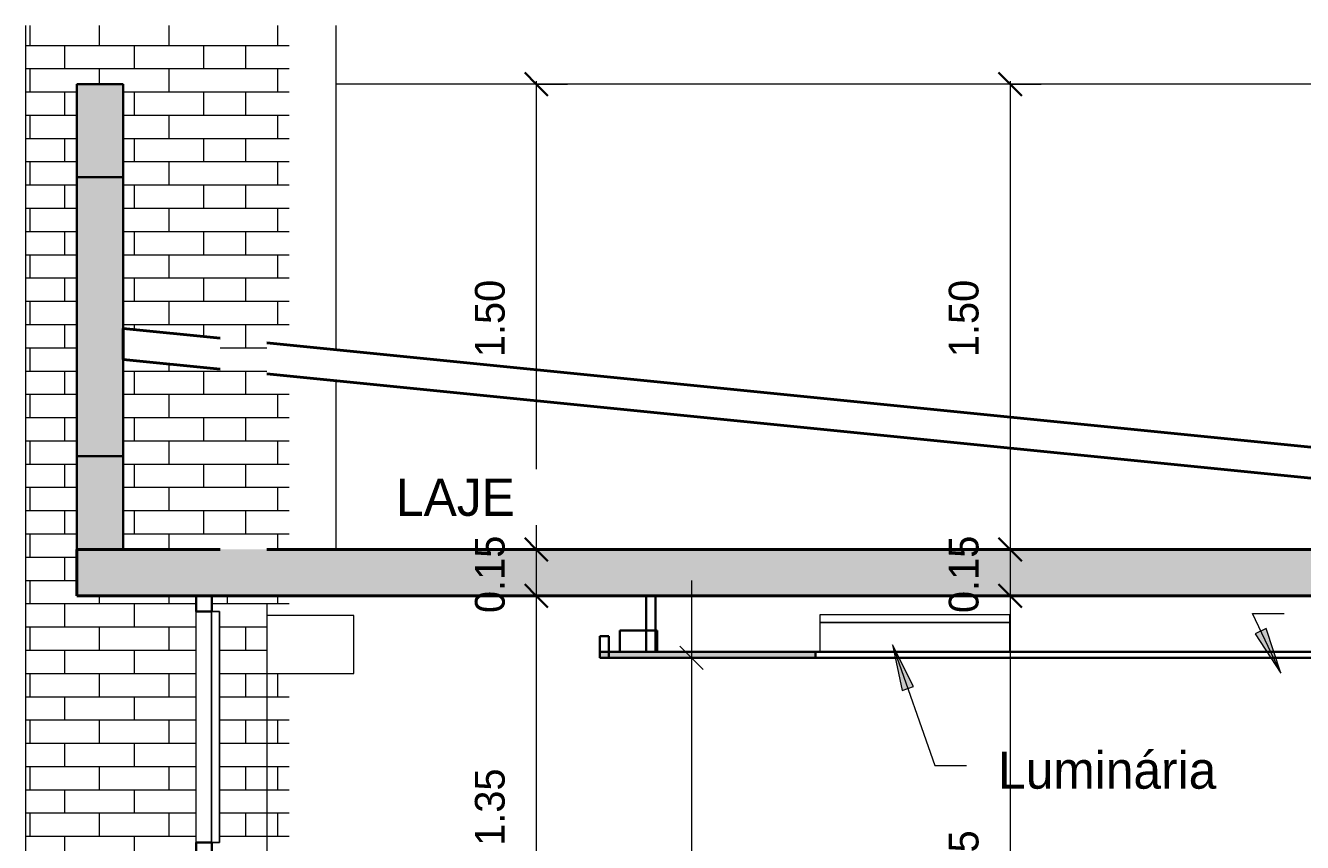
# Model space of a CAD drawing. Header units: metres. Extents: x -32 to 90, y -28 to 32.
# Tile 21 of 148: x 61.17 to 65.28, y 3.05 to 5.69. Entities that reach past the tile are written whole.
import ezdxf

# ---------------------------------------------------------------- set-up
doc = ezdxf.new("R2010")
doc.units = ezdxf.units.M
for name, color, linetype, lineweight in [('A-ANNO-DIMS', 4, 'Continuous', 9), ('A-ANNO-DIMS-50', 211, 'Continuous', 9), ('A-CLNG', 13, 'Continuous', 18), ('A-CLNG-PATT', 13, 'Continuous', 35), ('A-DETL', 90, 'Continuous', 18), ('A-DETL-GENF', 92, 'Continuous', 18), ('A-FLOR', 192, 'Continuous', 18), ('A-FLOR-PATT', 8, 'Continuous', 50), ('A-GENM', 13, 'Continuous', 18), ('A-GLAZ-CURT', 52, 'Continuous', 18), ('A-GLAZ-CWMG', 51, 'Continuous', 18), ('A-ROOF', 132, 'Continuous', 18), ('A-WALL', 113, 'Continuous', 18), ('A-WALL-PATT', 111, 'Continuous', 35), ('E-LITE-EQPM', 33, 'Continuous', 18), ('G-ANNO-TEXT', 231, 'Continuous', 9)]:
    doc.layers.add(name, color=color, linetype=linetype, lineweight=lineweight)
doc.styles.add('Century Gothic_4', font='GOTHIC.TTF', dxfattribs={"height": 0.095807})
doc.styles.add('Century Gothic_5', font='GOTHIC.TTF', dxfattribs={"height": 0.119759})
doc.dimstyles.new('_Cotas_detalhamento_2_5_mm', dxfattribs={"dimscale": 0.3048, "dimtxt": 0.125, "dimasz": 0.246063, "dimexe": 0.164042, "dimexo": 0.492126, "dimgap": 0.246063, "dimtad": 1, "dimdec": 0, "dimlfac": 100, "dimzin": 0, "dimdsep": 46, "dimtxsty": 'Century Gothic_5', "dimblk1": 'OBLIQUE', "dimblk2": 'OBLIQUE', "dimsah": 1, "dimcen": 0.09, "dimdle": 0.82021, "dimazin": 0, "dimtfac": 1, "dimtdec": 4, "dimtix": 1, "dimtmove": 0, "dimatfit": 3, "dimfxl": 1, "dimtvp": 1, "dimtolj": 1, "dimtzin": 0, "dimarcsym": 2})
doc.dimstyles.new('Diagonal_-_2MM_Century_Gothic_-_M_2', dxfattribs={"dimscale": 0.3048, "dimtxt": 0.1, "dimasz": 0.246063, "dimexe": 0.032808, "dimexo": 0.0625, "dimgap": 0.246063, "dimtad": 1, "dimrnd": 0.01, "dimzin": 0, "dimdsep": 46, "dimtxsty": 'Century Gothic_4', "dimblk1": 'OBLIQUE', "dimblk2": 'OBLIQUE', "dimsah": 1, "dimcen": 0.09, "dimdle": 0.032808, "dimazin": 0, "dimtfac": 1, "dimtdec": 4, "dimtix": 1, "dimtmove": 0, "dimatfit": 3, "dimfxl": 0.328084, "dimfxlon": 1, "dimtvp": 1, "dimtolj": 1, "dimtzin": 0, "dimarcsym": 2})
pattern_1 = [(0, (61.744, 0), (0, 0.075), []), (90, (61.744, 0), (-0.112, 0.075), [0.075, -0.075])]

# ---------------------------------------------------------------- blocks, each defined once
blk = doc.blocks.new('Montante retangular - 50 x 150 mm-2526918-Corte BB')
at = {"layer": 'A-GLAZ-CWMG'}
blk.add_line((-28.4773, 3.055), (-28.4773, 3.8), dxfattribs=at)
blk = doc.blocks.new('Montante retangular - 50 x 150 mm-165702-Corte BB')
at = {"layer": 'A-GLAZ-CWMG', "lineweight": 35}
for p, q in [((-28.4773, 3.85), (-28.4773, 3.8)), ((-28.4273, 3.85), (-28.4773, 3.85)), ((-28.4273, 3.8), (-28.4273, 3.85)), ((-28.4773, 3.8), (-28.4273, 3.8))]:
    blk.add_line(p, q, dxfattribs=at)
blk = doc.blocks.new('Painel do sistema - Envidraçado-2526919-Corte BB')
at = {"layer": 'A-GLAZ-CURT', "lineweight": 25}
for p, q in [((-28.4278, 3.8), (-28.4278, 3.055)), ((-28.4028, 3.8), (-28.4278, 3.8)), ((-28.4028, 3.055), (-28.4028, 3.8)), ((-28.4278, 3.055), (-28.4028, 3.055))]:
    blk.add_line(p, q, dxfattribs=at)
blk = doc.blocks.new('Montante retangular - 50 x 150 mm-165960-Corte BB')
at = {"layer": 'A-GLAZ-CWMG', "lineweight": 35}
for p, q in [((-28.4773, 1.085), (-28.4773, 1.035)), ((-28.4273, 1.085), (-28.4773, 1.085)), ((-28.4273, 1.035), (-28.4273, 1.085)), ((-28.4773, 1.035), (-28.4273, 1.035))]:
    blk.add_line(p, q, dxfattribs=at)
blk = doc.blocks.new('Equipamento - Ar-Condicionado Split - Equipamento - Ar-Condicionado Split-V16-Corte BB')
at = {"layer": 'A-GENM'}
for p, q in [((-27.9694, 3.7873), (-28.2503, 3.7873)), ((-27.9694, 3.6), (-27.9694, 3.7873)), ((-28.2503, 3.6), (-27.9694, 3.6))]:
    blk.add_line(p, q, dxfattribs=at)
blk = doc.blocks.new('Luminária comercial - Parabólica quadrada - 0600x0600 mm_2 Lâmpadas_ - 120V-819818-Corte BB')
at = {"layer": 'E-LITE-EQPM'}
for p, q in [((-26.4667, 3.7897), (-25.8571, 3.7897)), ((-26.4667, 3.7643), (-26.4667, 3.7897)), ((-25.8571, 3.7897), (-25.8571, 3.7643)), ((-26.4667, 3.7643), (-25.8571, 3.7643)), ((-26.4667, 3.67), (-26.4667, 3.7643)), ((-25.8571, 3.7643), (-26.4667, 3.7643)), ((-25.8571, 3.7643), (-25.8571, 3.67))]:
    blk.add_line(p, q, dxfattribs=at)
blk = doc.blocks.new('Modelos genéricos 24 - Modelos genéricos 21-2628786-Corte BB')
at = {"layer": 'A-GENM', "lineweight": 35}
for p, q in [((-26.9925, 3.7387), (-27.1125, 3.7387)), ((-27.1125, 3.7387), (-27.1125, 3.67)), ((-26.9925, 3.67), (-26.9925, 3.7387)), ((-27.1125, 3.67), (-26.9925, 3.67))]:
    blk.add_line(p, q, dxfattribs=at)
blk = doc.blocks.new('DIMBLOCK123-Corte BB')
at = {"layer": 'A-ANNO-DIMS-50', "lineweight": 35, "transparency": 16777216}
for p, q in [((62.815, 5.5), (62.7775, 5.5375)), ((62.815, 5.5), (62.8525, 5.4625)), ((62.815, 4), (62.7775, 4.0375)), ((62.815, 4), (62.8525, 3.9625))]:
    blk.add_line(p, q, dxfattribs=at)
at = {"layer": 'A-ANNO-DIMS-50', "transparency": 16777216}
for p, q in [((62.915, 5.5), (62.805, 5.5)), ((62.815, 5.51), (62.815, 4)), ((62.815, 5.5), (62.915, 5.5)), ((62.915, 4), (62.805, 4)), ((62.815, 4), (62.915, 4))]:
    blk.add_line(p, q, dxfattribs=at)
at = {"layer": 'A-ANNO-DIMS-50', "color": 0, "transparency": 16777216, "insert": (62.6172, 4.6198), "char_height": 0.09581, "width": 0.312381, "attachment_point": 1, "rotation": 90, "line_spacing_factor": 0.984117, "style": 'Century Gothic_4'}
blk.add_mtext('1.50', dxfattribs=at)
blk = doc.blocks.new('_Oblique')
at = {"color": 0, "linetype": 'ByBlock', "lineweight": -2}
blk.add_line((-0.5, -0.5), (0.5, 0.5), dxfattribs=at)
blk = doc.blocks.new('DIMBLOCK124-Corte BB')
at = {"layer": 'A-ANNO-DIMS-50', "lineweight": 35, "transparency": 16777216}
for p, q in [((62.815, 4), (62.7775, 4.0375)), ((62.815, 4), (62.8525, 3.9625)), ((62.815, 3.85), (62.7775, 3.8875)), ((62.815, 3.85), (62.8525, 3.8125))]:
    blk.add_line(p, q, dxfattribs=at)
at = {"layer": 'A-ANNO-DIMS-50', "transparency": 16777216}
for p, q in [((62.915, 4), (62.805, 4)), ((62.815, 4), (62.815, 3.85)), ((62.815, 4), (62.915, 4)), ((62.915, 3.85), (62.805, 3.85)), ((62.815, 3.85), (62.915, 3.85))]:
    blk.add_line(p, q, dxfattribs=at)
at = {"layer": 'A-ANNO-DIMS-50', "color": 0, "transparency": 16777216, "insert": (62.6172, 3.7948), "char_height": 0.09581, "width": 0.312381, "attachment_point": 1, "rotation": 90, "line_spacing_factor": 0.984117, "style": 'Century Gothic_4'}
blk.add_mtext('0.15', dxfattribs=at)
blk = doc.blocks.new('DIMBLOCK125-Corte BB')
at = {"layer": 'A-ANNO-DIMS-50', "lineweight": 35, "transparency": 16777216}
for p, q in [((62.815, 3.85), (62.7775, 3.8875)), ((62.815, 3.85), (62.8525, 3.8125)), ((62.815, 2.4986), (62.7775, 2.5361)), ((62.815, 2.4986), (62.8525, 2.4611))]:
    blk.add_line(p, q, dxfattribs=at)
at = {"layer": 'A-ANNO-DIMS-50', "transparency": 16777216}
for p, q in [((62.915, 3.85), (62.805, 3.85)), ((62.815, 3.85), (62.815, 2.4986)), ((62.815, 3.85), (62.915, 3.85)), ((62.915, 2.4986), (62.805, 2.4986)), ((62.815, 2.4986), (62.915, 2.4986))]:
    blk.add_line(p, q, dxfattribs=at)
at = {"layer": 'A-ANNO-DIMS-50', "color": 0, "transparency": 16777216, "insert": (62.6172, 3.0442), "char_height": 0.09581, "width": 0.312381, "attachment_point": 1, "rotation": 90, "line_spacing_factor": 0.984117, "style": 'Century Gothic_4'}
blk.add_mtext('1.35', dxfattribs=at)
blk = doc.blocks.new('DIMBLOCK128-Corte BB')
at = {"layer": 'A-ANNO-DIMS-50', "lineweight": 35, "transparency": 16777216}
for p, q in [((64.3418, 5.5), (64.3043, 5.5375)), ((64.3418, 5.5), (64.3793, 5.4625)), ((64.3418, 4), (64.3043, 4.0375)), ((64.3418, 4), (64.3793, 3.9625))]:
    blk.add_line(p, q, dxfattribs=at)
at = {"layer": 'A-ANNO-DIMS-50', "transparency": 16777216}
for p, q in [((64.4418, 5.5), (64.3318, 5.5)), ((64.3418, 5.51), (64.3418, 4)), ((64.3418, 5.5), (64.4418, 5.5)), ((64.4418, 4), (64.3318, 4)), ((64.3418, 4), (64.4418, 4))]:
    blk.add_line(p, q, dxfattribs=at)
at = {"layer": 'A-ANNO-DIMS-50', "color": 0, "transparency": 16777216, "insert": (64.144, 4.6198), "char_height": 0.09581, "width": 0.312381, "attachment_point": 1, "rotation": 90, "line_spacing_factor": 0.984117, "style": 'Century Gothic_4'}
blk.add_mtext('1.50', dxfattribs=at)
blk = doc.blocks.new('DIMBLOCK129-Corte BB')
at = {"layer": 'A-ANNO-DIMS-50', "lineweight": 35, "transparency": 16777216}
for p, q in [((64.3418, 4), (64.3043, 4.0375)), ((64.3418, 4), (64.3793, 3.9625)), ((64.3418, 3.85), (64.3043, 3.8875)), ((64.3418, 3.85), (64.3793, 3.8125))]:
    blk.add_line(p, q, dxfattribs=at)
at = {"layer": 'A-ANNO-DIMS-50', "transparency": 16777216}
for p, q in [((64.4418, 4), (64.3318, 4)), ((64.3418, 4), (64.3418, 3.85)), ((64.3418, 4), (64.4418, 4)), ((64.4418, 3.85), (64.3318, 3.85)), ((64.3418, 3.85), (64.4418, 3.85))]:
    blk.add_line(p, q, dxfattribs=at)
at = {"layer": 'A-ANNO-DIMS-50', "color": 0, "transparency": 16777216, "insert": (64.144, 3.7948), "char_height": 0.09581, "width": 0.312381, "attachment_point": 1, "rotation": 90, "line_spacing_factor": 0.984117, "style": 'Century Gothic_4'}
blk.add_mtext('0.15', dxfattribs=at)
blk = doc.blocks.new('DIMBLOCK130-Corte BB')
at = {"layer": 'A-ANNO-DIMS-50', "lineweight": 35, "transparency": 16777216}
for p, q in [((64.3418, 3.85), (64.3043, 3.8875)), ((64.3418, 3.85), (64.3793, 3.8125)), ((64.3418, 2.1), (64.3043, 2.1375)), ((64.3418, 2.1), (64.3793, 2.0625))]:
    blk.add_line(p, q, dxfattribs=at)
at = {"layer": 'A-ANNO-DIMS-50', "transparency": 16777216}
for p, q in [((64.4418, 3.85), (64.3318, 3.85)), ((64.3418, 3.85), (64.3418, 2.1)), ((64.3418, 3.85), (64.4418, 3.85)), ((64.4418, 2.1), (64.3318, 2.1)), ((64.3418, 2.1), (64.4418, 2.1))]:
    blk.add_line(p, q, dxfattribs=at)
at = {"layer": 'A-ANNO-DIMS-50', "color": 0, "transparency": 16777216, "insert": (64.144, 2.8448), "char_height": 0.09581, "width": 0.312381, "attachment_point": 1, "rotation": 90, "line_spacing_factor": 0.984117, "style": 'Century Gothic_4'}
blk.add_mtext('1.75', dxfattribs=at)
blk = doc.blocks.new('DIMBLOCK150-Corte BB')
at = {"layer": 'A-ANNO-DIMS-50', "transparency": 16777216}
for p, q in [((63.315, 3.9), (63.315, -0.25)), ((63.218, 3.65), (63.365, 3.65)), ((63.315, 3.65), (63.218, 3.65)), ((63.218, 0), (63.365, 0)), ((63.315, 0), (63.218, 0))]:
    blk.add_line(p, q, dxfattribs=at)
at = {"layer": 'A-ANNO-DIMS-50', "lineweight": 18, "transparency": 16777216}
for p, q in [((63.315, 3.65), (63.2775, 3.6875)), ((63.315, 3.65), (63.3525, 3.6125)), ((63.315, 0), (63.2775, 0.0375)), ((63.315, 0), (63.3525, -0.0375))]:
    blk.add_line(p, q, dxfattribs=at)
at = {"layer": 'A-ANNO-DIMS-50', "color": 0, "transparency": 16777216, "insert": (63.0865, 1.6851), "char_height": 0.11976, "width": 0.335714, "attachment_point": 1, "rotation": 90, "line_spacing_factor": 0.984117, "style": 'Century Gothic_5'}
blk.add_mtext('365', dxfattribs=at)

msp = doc.modelspace()

# ---------------------------------------------------------------- hatches: boundary and pattern name
at = {"layer": 'A-CLNG-PATT', "lineweight": 18}
h = msp.add_hatch(color=256, dxfattribs=at)
h.paths.add_polyline_path([(63.0192, 3.65), (63.7144, 3.65), (63.7144, 3.67), (63.0192, 3.67)], flags=0)
h.paths.add_polyline_path([(83.5192, 3.65), (83.5192, 3.67), (82.8169, 3.67), (82.8169, 3.65), (82.9692, 3.65)], flags=0)
h.paths.add_polyline_path([(68.0698, 3.65), (68.9192, 3.65), (68.9192, 3.67), (68.0441, 3.67), (68.0441, 3.65)], flags=0)
h.paths.add_polyline_path([(72.8169, 3.65), (72.8169, 3.67), (71.9192, 3.67), (71.9192, 3.65), (72.5635, 3.65)], flags=0)
at = {"layer": 'A-DETL-GENF'}
h = msp.add_hatch(dxfattribs=at)
h.set_pattern_fill('FP_34', style=0, pattern_type=2)
h.set_pattern_definition([(0, (72.407, 2.85), (0, 0.075), []), (90, (72.407, 2.85), (-0.112, 0.075), [0.075, -0.075])])
h.paths.add_polyline_path([(61.7962, 4), (61.9462, 4), (61.9462, 5.689), (61.7962, 5.689), (61.7962, 4.0086)], flags=0)
h = msp.add_hatch(dxfattribs=at)
h.set_pattern_fill('FP_35', style=0, pattern_type=2)
h.set_pattern_definition([(0, (72.407, 2.925), (0, 0.075), []), (90, (72.407, 2.925), (-0.112, 0.075), [0.075, -0.075])])
h.paths.add_polyline_path([(61.9462, 0.6), (61.9462, 3.825), (61.7962, 3.825), (61.7962, 0.6), (61.9412, 0.6)], flags=0)
at = {"layer": 'A-FLOR-PATT', "lineweight": 18}
msp.add_hatch(color=256, dxfattribs=at).paths.add_polyline_path([(70.7298, 3.85), (85.4192, 3.85), (85.4192, 4), (61.3342, 4), (61.3342, 3.85), (69.9192, 3.85)], flags=0)
at = {"layer": 'A-WALL-PATT', "lineweight": 18}
h = msp.add_hatch(dxfattribs=at)
h.set_pattern_fill('FP_32', color=256, style=0, pattern_type=2)
h.set_pattern_definition(pattern_1)
h.paths.add_polyline_path([(61.6692, 0), (61.6692, 3.85), (61.3342, 3.85), (61.3342, 5.5), (61.4842, 5.5), (61.4842, 4.7122), (61.6692, 4.6937), (61.6692, 5.689), (61.1692, 5.689), (61.1692, 0)], flags=0)
h.paths.add_polyline_path([(61.4842, 4), (61.6692, 4), (61.6692, 4.5933), (61.4842, 4.6118), (61.4842, 4.155)], flags=0)
h = msp.add_hatch(dxfattribs=at)
h.set_pattern_fill('FP_32', color=256, style=0, pattern_type=2)
h.set_pattern_definition(pattern_1)
h.paths.add_polyline_path([(61.7192, 0.4), (61.7192, 3.85), (61.6692, 3.85), (61.6692, 0.4), (61.6926, 0.4)], flags=0)
h.paths.add_polyline_path([(61.7962, 0.4), (61.8192, 0.4), (61.8192, 0.6), (61.7962, 0.6), (61.7962, 3.825), (61.8192, 3.825), (61.8192, 3.85), (61.7692, 3.85), (61.7692, 3.8), (61.7937, 3.8), (61.7937, 3.055), (61.7692, 3.055), (61.7692, 3.005), (61.7937, 3.0045), (61.7937, 2.405), (61.7692, 2.405), (61.7692, 2.355), (61.7937, 2.355), (61.7937, 1.745), (61.7692, 1.745), (61.7692, 1.695), (61.7937, 1.695), (61.7937, 1.085), (61.7692, 1.085), (61.7692, 1.035), (61.7937, 1.035), (61.7937, 0.45), (61.7692, 0.45), (61.7692, 0.4), (61.7937, 0.4)], flags=0)
h.paths.add_polyline_path([(61.6692, 4), (61.7962, 4), (61.7962, 4.5806), (61.6692, 4.5933), (61.6692, 4.155)], flags=0)
h.paths.add_polyline_path([(61.7962, 4.6811), (61.7962, 5.689), (61.6692, 5.689), (61.6692, 4.6937), (61.7446, 4.6862)], flags=0)
h = msp.add_hatch(dxfattribs=at)
h.set_pattern_fill('FP_33', color=256, style=0, pattern_type=2)
h.set_pattern_definition([(0, (62.094, 0), (0, 0.075), []), (90, (62.094, 0), (-0.112, 0.075), [0.075, -0.075])])
h.paths.add_polyline_path([(62.0192, 0), (62.0192, 3.6), (61.9462, 3.6), (61.9462, 0.6), (61.8192, 0.6), (61.8192, 0)], flags=0)
h.paths.add_polyline_path([(61.9462, 3.7873), (62.0192, 3.7873), (62.0192, 3.85), (61.8192, 3.85), (61.8192, 3.825), (61.9462, 3.825), (61.9462, 3.8088)], flags=0)
h.paths.add_polyline_path([(61.9462, 4), (62.0192, 4), (62.0192, 4.5583), (61.9462, 4.5656), (61.9462, 4.0335)], flags=0)
h.paths.add_polyline_path([(62.0192, 4.6587), (62.0192, 5.689), (61.9462, 5.689), (61.9462, 4.6661), (61.9747, 4.6632)], flags=0)
for points in [[(61.4842, 5.2), (61.4842, 5.5), (61.3342, 5.5), (61.3342, 5.2)], [(61.3342, 4.3), (61.4842, 4.3), (61.4842, 5.2), (61.3342, 5.2)], [(61.4842, 4), (61.4842, 4.3), (61.3342, 4.3), (61.3342, 4), (61.3359, 4)]]:
    msp.add_hatch(color=256, dxfattribs=at).paths.add_polyline_path(points, flags=0)
at = {"layer": 'G-ANNO-TEXT'}
for points in [[(65.2143, 3.601), (65.1672, 3.7448), (65.1316, 3.7277)], [(63.9625, 3.6925), (63.9935, 3.5445), (64.0308, 3.5575)]]:
    msp.add_hatch(color=250, dxfattribs=at).paths.add_polyline_path(points, flags=0)

# ---------------------------------------------------------------- linework, layer by layer
at = {"layer": 'A-CLNG', "lineweight": 35}
for p, q in [((63.1692, 3.85), (63.1692, 3.67)), ((63.1992, 3.67), (63.1992, 3.85)), ((63.0492, 3.72), (63.0192, 3.72)), ((63.0192, 3.72), (63.0192, 3.65)), ((63.0492, 3.65), (63.0492, 3.72)), ((63.0192, 3.67), (63.0192, 3.65)), ((68.9192, 3.67), (63.0192, 3.67)), ((63.7144, 3.65), (63.7144, 3.67)), ((63.0192, 3.65), (68.9192, 3.65))]:
    msp.add_line(p, q, dxfattribs=at)
at = {"layer": 'A-DETL'}
msp.add_line((61.9462, 3.825), (61.9462, 0.625), dxfattribs=at)
at = {"layer": 'A-FLOR', "lineweight": 50}
for p, q in [((61.7962, 4), (61.3342, 4)), ((61.3342, 4), (61.3342, 3.85)), ((85.4192, 4), (61.9462, 4)), ((61.3342, 3.85), (85.4192, 3.85))]:
    msp.add_line(p, q, dxfattribs=at)
at = {"layer": 'A-ROOF', "lineweight": 50}
for p, q in [((61.7962, 4.6811), (61.4842, 4.7122)), ((61.4842, 4.7122), (61.4842, 4.6118)), ((66.0517, 4.2555), (61.9462, 4.6661)), ((61.4842, 4.6118), (61.7962, 4.5806)), ((61.9462, 4.5656), (66.0517, 4.155))]:
    msp.add_line(p, q, dxfattribs=at)
at = {"layer": 'A-WALL'}
for p, q in [((61.1692, 5.689), (61.1692, 0)), ((62.1692, 5.689), (62.1692, 4.6437)), ((69.9192, 5.5), (62.1692, 5.5)), ((62.1692, 4.5433), (62.1692, 4)), ((61.8192, 3.85), (61.8192, 3.825))]:
    msp.add_line(p, q, dxfattribs=at)
at = {"layer": 'A-WALL', "lineweight": 35}
for p, q in [((61.3342, 5.5), (61.3342, 4)), ((61.4842, 5.5), (61.3342, 5.5)), ((61.4842, 4), (61.4842, 5.5)), ((61.4842, 5.2), (61.3342, 5.2)), ((61.4842, 4.3), (61.3342, 4.3))]:
    msp.add_line(p, q, dxfattribs=at)
at = {"layer": 'G-ANNO-TEXT', "color": 250}
for p, q in [((65.1222, 3.7929), (65.2246, 3.7929)), ((65.2143, 3.601), (65.1222, 3.7929)), ((65.1672, 3.7448), (65.1316, 3.7277)), ((65.2143, 3.601), (65.1672, 3.7448)), ((65.1316, 3.7277), (65.2143, 3.601)), ((63.9625, 3.6925), (63.9935, 3.5445)), ((64.0308, 3.5575), (63.9625, 3.6925)), ((63.9625, 3.6925), (64.0989, 3.3036)), ((63.9935, 3.5445), (64.0308, 3.5575)), ((64.0989, 3.3036), (64.2013, 3.3036))]:
    msp.add_line(p, q, dxfattribs=at)

# ---------------------------------------------------------------- block references
at = {"layer": 'A-GENM'}
for name in ['Equipamento - Ar-Condicionado Split - Equipamento - Ar-Condicionado Split-V16-Corte BB', 'Modelos genéricos 24 - Modelos genéricos 21-2628786-Corte BB']:
    msp.add_blockref(name, (90.1965, 0), dxfattribs=at)
at = {"layer": 'A-GLAZ-CURT'}
msp.add_blockref('Painel do sistema - Envidraçado-2526919-Corte BB', (90.1965, 0), dxfattribs=at)
at = {"layer": 'A-GLAZ-CWMG'}
for name, p in [('Montante retangular - 50 x 150 mm-165702-Corte BB', (90.1965, 0)), ('Montante retangular - 50 x 150 mm-2526918-Corte BB', (90.1965, 0)), ('Montante retangular - 50 x 150 mm-165960-Corte BB', (90.1965, 1.97))]:
    msp.add_blockref(name, p, dxfattribs=at)
at = {"layer": 'E-LITE-EQPM'}
msp.add_blockref('Luminária comercial - Parabólica quadrada - 0600x0600 mm_2 Lâmpadas_ - 120V-819818-Corte BB', (90.1965, 0), dxfattribs=at)

# ---------------------------------------------------------------- texts
at = {"layer": 'G-ANNO-TEXT', "color": 7, "insert": (64.3029, 3.3482), "char_height": 0.11976, "width": 0.9195, "attachment_point": 1, "line_spacing_factor": 0.984117, "style": 'Century Gothic_5', "bg_fill": 3, "box_fill_scale": 1.25, "bg_fill_color": 0, "bg_fill_transparency": 0}
msp.add_mtext('Luminária', dxfattribs=at)

# ---------------------------------------------------------------- dimensions: what is measured, and where the dimension line sits
at = {"layer": 'A-ANNO-DIMS'}
for base, p1, p2, dimstyle, override, picture, middle in [((62.815, 4), (62.915, 5.5), (62.915, 4), 'Diagonal_-_2MM_Century_Gothic_-_M_2', {"dimpost": '<>', "dimfxl": 1.5}, 'DIMBLOCK123-Corte BB', (62.6897, 4.75)), ((64.3418, 4), (64.4418, 5.5), (64.4418, 4), 'Diagonal_-_2MM_Century_Gothic_-_M_2', {"dimpost": '<>', "dimfxl": 1.5}, 'DIMBLOCK128-Corte BB', (64.2165, 4.75)), ((62.815, 3.85), (62.915, 4), (62.915, 3.85), 'Diagonal_-_2MM_Century_Gothic_-_M_2', {"dimpost": '<>', "dimfxl": 0.15}, 'DIMBLOCK124-Corte BB', (62.6897, 3.925)), ((64.3418, 3.85), (64.4418, 4), (64.4418, 3.85), 'Diagonal_-_2MM_Century_Gothic_-_M_2', {"dimpost": '<>', "dimfxl": 0.15}, 'DIMBLOCK129-Corte BB', (64.2165, 3.925)), ((62.815, 2.4986), (62.915, 3.85), (62.915, 2.4986), 'Diagonal_-_2MM_Century_Gothic_-_M_2', {"dimpost": '<>', "dimfxl": 1.351378}, 'DIMBLOCK125-Corte BB', (62.6897, 3.1743)), ((63.315, 0), (63.368, 3.65), (63.368, 0), '_Cotas_detalhamento_2_5_mm', {"dimpost": '<>', "dimfxl": 3.65}, 'DIMBLOCK150-Corte BB', (63.1771, 1.825))]:
    dim = msp.add_linear_dim(base=base, p1=p1, p2=p2, angle=90, dimstyle=dimstyle, override=override, dxfattribs=at)
    dim.commit()
    dim.dimension.update_dxf_attribs({"geometry": picture, "text_midpoint": middle})

# ---------------------------------------------------------------- next in the draw order: texts
at = {"layer": 'G-ANNO-TEXT', "color": 7, "insert": (62.363, 4.2279), "char_height": 0.11976, "width": 0.438, "attachment_point": 1, "line_spacing_factor": 0.984117, "style": 'Century Gothic_5', "bg_fill": 3, "box_fill_scale": 1.25, "bg_fill_color": 0, "bg_fill_transparency": 0}
msp.add_mtext('LAJE', dxfattribs=at)

# ---------------------------------------------------------------- next in the draw order: dimensions: what is measured, and where the dimension line sits
at = {"layer": 'A-ANNO-DIMS'}
dim = msp.add_linear_dim(base=(64.3418, 2.1), p1=(64.4418, 3.85), p2=(64.4418, 2.1), angle=90, dimstyle='Diagonal_-_2MM_Century_Gothic_-_M_2', override={"dimpost": '<>', "dimfxl": 1.75}, dxfattribs=at)
dim.commit()
dim.dimension.update_dxf_attribs({"geometry": 'DIMBLOCK130-Corte BB', "text_midpoint": (64.2177, 2.975)})

doc.saveas('drawing.dxf')
